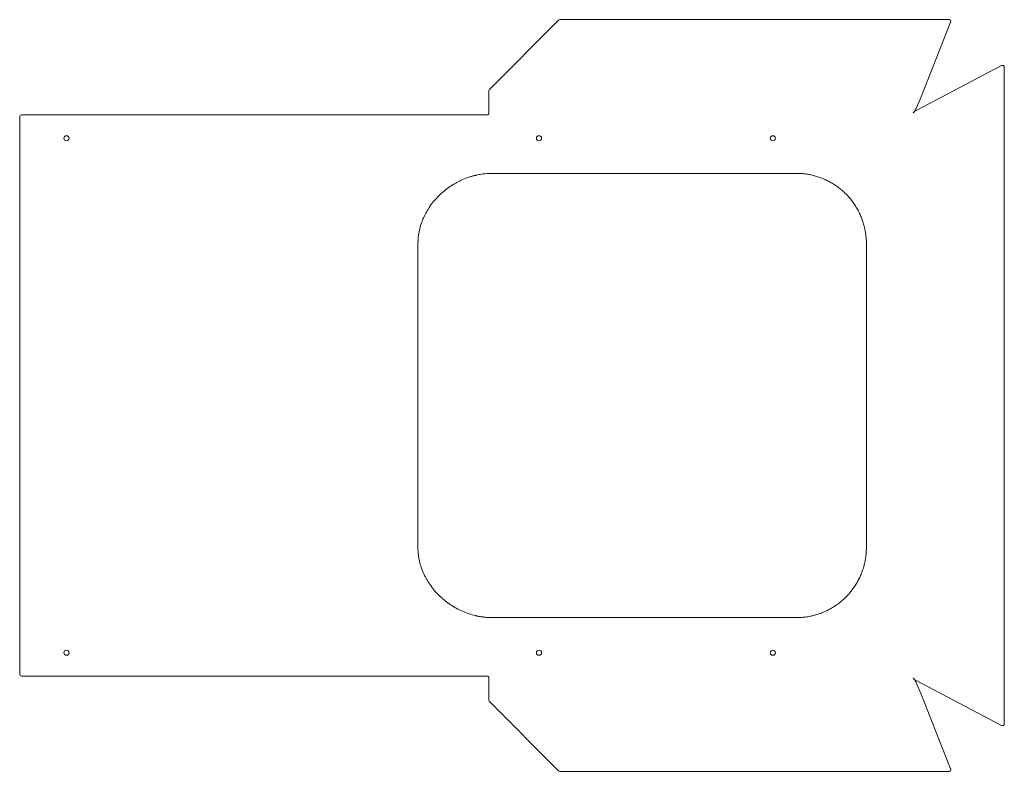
# Model space of a CAD drawing. Header units: millimetres. Extents: x -100 to 953, y -402 to 402.
import ezdxf

# ---------------------------------------------------------------- set-up
doc = ezdxf.new("R2010")
doc.units = ezdxf.units.MM

msp = doc.modelspace()

# ---------------------------------------------------------------- linework, layer by layer
at = {"color": 7, "linetype": 'Continuous', "lineweight": 18}
for p, q in [((476.1, 401.2), (402.2, 327.3)), ((477.5, 401.8), (893.4, 401.8)), ((863.7, 319.4), (895.2, 399)), ((858.9, 305.1), (949.6, 352.7)), ((952.5, 350.9), (952.5, -350.9)), ((401.6, 325.9), (401.6, 302)), ((857.8, 306.1), (863.7, 319.3)), ((-100, -298), (-100, 298)), ((399.6, 300), (-98, 300)), ((399.5, 237.3), (401.6, 237.4)), ((730.1, 237.5), (405.1, 237.5)), ((325.7, -162.5), (325.7, 162.5)), ((805.1, -162.5), (805.1, 162.5)), ((405.1, -237.5), (730.1, -237.5)), ((730.1, -237.5), (730.3, -237.5)), ((-98, -300), (399.6, -300)), ((401.6, -302), (401.6, -325.9)), ((858.9, -305.1), (949.6, -352.7)), ((863.7, -319.3), (857.8, -306.1)), ((863.7, -319.4), (895.2, -399)), ((402.2, -327.3), (476.1, -401.2)), ((893.4, -401.8), (477.5, -401.8))]:
    msp.add_line(p, q, dxfattribs=at)
for centre in [(-50, 275), (455.1, 275), (705.1, 275), (-50, -275), (455.1, -275), (705.1, -275)]:
    msp.add_circle(centre, 2.75, dxfattribs=at)
for centre, radius, start, end in [((477.5, 399.8), 2, 90, 135), ((893.4, 399.8), 2, 338.3943, 90), ((950.5, 350.9), 2, 0, 117.7018), ((403.6, 325.9), 2, 135, 180), ((861.8, 320.2), 2, 336.1413, 338.3943), ((845.3, 311.7), 13.7, 316.9216, 336.1413), ((-98, 298), 2, 90, 180), ((399.6, 302), 2, 270, 0), ((865.3, 293), 13.7, 117.7018, 136.9216), ((-98, -298), 2, 180, 270), ((399.6, -302), 2, 0, 90), ((865.3, -293), 13.7, 223.0784, 242.2982), ((845.3, -311.7), 13.7, 23.8587, 43.0784), ((403.6, -325.9), 2, 180, 225), ((861.8, -320.2), 2, 21.6057, 23.8587), ((950.5, -350.9), 2, 242.2982, 0), ((893.4, -399.8), 2, 270, 21.6057), ((477.5, -399.8), 2, 225, 270)]:
    msp.add_arc(centre, radius, start, end, dxfattribs=at)
for points, knots in [([(325.7, 162.5), (325.7, 163.8), (325.8, 165.1), (325.9, 166.9), (325.9, 167.4), (326, 168.3), (326, 168.6), (326.1, 169), (326.1, 169.1), (326.1, 169.3), (326.1, 169.4), (326.1, 169.5), (326.1, 169.6), (326.4, 172.1), (326.8, 174.5), (327.8, 179.1), (328.4, 181.3), (329.6, 184.7), (330, 185.9), (330.7, 187.6), (330.9, 188.1), (331.2, 189), (331.4, 189.2), (331.5, 189.7), (331.6, 189.8), (331.7, 190.1), (331.8, 190.2), (333.8, 194.6), (336.1, 198.7), (340.3, 204.6), (341.7, 206.5), (344.1, 209.2), (344.9, 210.1), (346.2, 211.5), (346.6, 211.9), (347.3, 212.6), (347.5, 212.8), (347.9, 213.3), (348.1, 213.5), (351.8, 217.1), (355.5, 220.2), (361.4, 224.3), (363.4, 225.5), (366.5, 227.3), (367.5, 227.9), (369.7, 229), (370.7, 229.5), (374, 231.1), (376.3, 232), (379.6, 233.2), (380.8, 233.6), (383, 234.3), (384.2, 234.6), (385.9, 235.1), (386.5, 235.2), (387.4, 235.4), (387.7, 235.5), (388.1, 235.6), (388.2, 235.6), (388.5, 235.7), (388.5, 235.7), (388.7, 235.7), (388.7, 235.7), (389.5, 235.9), (390.1, 236), (391, 236.2), (391.3, 236.3), (391.7, 236.3), (391.8, 236.3), (392, 236.4), (392.1, 236.4), (392.2, 236.4), (392.3, 236.4), (394.2, 236.7), (396.6, 237), (399.5, 237.3)], [0, 0, 0, 0, 0.03125, 0.03125, 0.046875, 0.046875, 0.054688, 0.054688, 0.058594, 0.058594, 0.060547, 0.060547, 0.0625, 0.0625, 0.125, 0.125, 0.1875, 0.1875, 0.21875, 0.21875, 0.234375, 0.234375, 0.242188, 0.242188, 0.246094, 0.246094, 0.25, 0.25, 0.375, 0.375, 0.4375, 0.4375, 0.46875, 0.46875, 0.484375, 0.484375, 0.492188, 0.492188, 0.5, 0.5, 0.625, 0.625, 0.6875, 0.6875, 0.71875, 0.71875, 0.75, 0.75, 0.8125, 0.8125, 0.84375, 0.84375, 0.875, 0.875, 0.890625, 0.890625, 0.898438, 0.898438, 0.902344, 0.902344, 0.904297, 0.904297, 0.90625, 0.90625, 0.921875, 0.921875, 0.929688, 0.929688, 0.933594, 0.933594, 0.935547, 0.935547, 0.9375, 0.9375, 1, 1, 1, 1]), ([(405.1, 237.5), (404.8, 237.5), (403.6, 237.5), (402.5, 237.5), (401.6, 237.4)], [0, 0, 0, 0, 0.292087, 1, 1, 1, 1]), ([(805.1, 162.5), (805.1, 162.6), (805.1, 163.5), (805.1, 165.2), (804.9, 167.6), (804.7, 170.1), (804.4, 172.5), (804.1, 174.9), (803.6, 177.3), (803.1, 179.7), (802.5, 182.1), (801.8, 184.5), (801.1, 186.8), (800.2, 189.1), (799.3, 191.4), (798.4, 193.6), (797.3, 195.8), (796.2, 198), (795, 200.1), (793.7, 202.2), (792.4, 204.3), (791, 206.3), (789.5, 208.3), (788, 210.2), (786.4, 212.1), (784.8, 213.9), (783.1, 215.6), (781.3, 217.3), (779.5, 219), (777.6, 220.6), (775.7, 222.1), (773.7, 223.5), (771.7, 224.9), (769.6, 226.2), (767.5, 227.5), (765.4, 228.7), (763.2, 229.8), (761, 230.9), (758.8, 231.8), (756.5, 232.7), (754.2, 233.5), (751.8, 234.3), (749.5, 235), (747.1, 235.6), (744.7, 236.1), (742.3, 236.5), (739.9, 236.9), (737.4, 237.2), (735, 237.4), (732.6, 237.5), (730.9, 237.5), (730.1, 237.5)], [0, 0, 0, 0, 0.001977, 0.022769, 0.043561, 0.064354, 0.085146, 0.105938, 0.12673, 0.147522, 0.168314, 0.189106, 0.209899, 0.230691, 0.251483, 0.272275, 0.293067, 0.313859, 0.334651, 0.355444, 0.376236, 0.397028, 0.41782, 0.438612, 0.459404, 0.480196, 0.500989, 0.521781, 0.542573, 0.563365, 0.584157, 0.604949, 0.625741, 0.646534, 0.667326, 0.688118, 0.70891, 0.729702, 0.750494, 0.771286, 0.792079, 0.812871, 0.833663, 0.854455, 0.875247, 0.896039, 0.916831, 0.937624, 0.958416, 0.979208, 1, 1, 1, 1]), ([(401.6, -237.4), (400.3, -237.3), (399, -237.2), (397.2, -237), (396.6, -237), (395.7, -236.9), (395.4, -236.8), (395, -236.8), (394.9, -236.8), (394.7, -236.7), (394.6, -236.7), (394.5, -236.7), (394.4, -236.7), (393.2, -236.5), (392, -236.3), (390.2, -236), (389.6, -235.9), (388.7, -235.7), (388.4, -235.6), (387.8, -235.5), (387.5, -235.4), (384.8, -234.8), (382.5, -234.1), (379, -233), (377.8, -232.6), (375.6, -231.7), (374.4, -231.2), (368.8, -228.7), (364.6, -226.4), (358.5, -222.3), (356.6, -220.9), (353.7, -218.6), (352.8, -217.8), (351.4, -216.6), (350.9, -216.1), (350.2, -215.5), (350, -215.3), (349.6, -214.9), (349.3, -214.7), (345.5, -211), (342.2, -207.2), (338, -201.3), (336.7, -199.3), (334.8, -196.2), (334.2, -195.1), (333.4, -193.5), (333.1, -193), (332.7, -192.2), (332.6, -191.9), (332.3, -191.4), (332.2, -191.1), (331, -188.6), (330.1, -186.3), (328.9, -182.8), (328.6, -181.7), (328.1, -179.9), (327.9, -179.4), (327.6, -178.2), (327.5, -177.6), (327.1, -175.8), (326.8, -174.6), (326.5, -172.8), (326.4, -172.2), (326.3, -171.3), (326.3, -171), (326.2, -170.6), (326.2, -170.4), (326.2, -170.2), (326.1, -170.1), (326.1, -170), (326.1, -170), (326.1, -169.9), (326.1, -169.8), (325.9, -168), (325.8, -165.5), (325.7, -162.5)], [0, 0, 0, 0, 0.03125, 0.03125, 0.046875, 0.046875, 0.054688, 0.054688, 0.058594, 0.058594, 0.060547, 0.060547, 0.0625, 0.0625, 0.09375, 0.09375, 0.109375, 0.109375, 0.117188, 0.117188, 0.125, 0.125, 0.1875, 0.1875, 0.21875, 0.21875, 0.25, 0.25, 0.375, 0.375, 0.4375, 0.4375, 0.46875, 0.46875, 0.484375, 0.484375, 0.492188, 0.492188, 0.5, 0.5, 0.625, 0.625, 0.6875, 0.6875, 0.71875, 0.71875, 0.734375, 0.734375, 0.742188, 0.742188, 0.75, 0.75, 0.8125, 0.8125, 0.84375, 0.84375, 0.859375, 0.859375, 0.875, 0.875, 0.90625, 0.90625, 0.921875, 0.921875, 0.929688, 0.929688, 0.933594, 0.933594, 0.935547, 0.935547, 0.936523, 0.936523, 0.9375, 0.9375, 1, 1, 1, 1]), ([(401.6, -237.4), (402, -237.4), (403.1, -237.5), (404.3, -237.5), (405.1, -237.5)], [0, 0, 0, 0, 0.292087, 1, 1, 1, 1])]:
    msp.add_open_spline(points, degree=3, knots=knots, dxfattribs=at)
msp.add_open_spline([(730.3, -237.5), (731.2, -237.5), (732.8, -237.5), (735.2, -237.3), (737.7, -237.1), (740.1, -236.8), (742.5, -236.5), (744.9, -236), (747.3, -235.5), (749.7, -234.9), (752.1, -234.2), (754.4, -233.5), (756.7, -232.6), (759, -231.7), (761.2, -230.8), (763.4, -229.7), (765.6, -228.6), (767.7, -227.4), (769.8, -226.1), (771.9, -224.8), (773.9, -223.4), (775.9, -221.9), (777.8, -220.4), (779.7, -218.8), (781.5, -217.2), (783.2, -215.5), (784.9, -213.7), (786.6, -211.9), (788.2, -210), (789.7, -208.1), (791.1, -206.1), (792.5, -204.1), (793.8, -202), (795.1, -199.9), (796.3, -197.8), (797.4, -195.6), (798.5, -193.4), (799.4, -191.2), (800.3, -188.9), (801.1, -186.6), (801.9, -184.2), (802.6, -181.9), (803.2, -179.5), (803.7, -177.1), (804.1, -174.7), (804.5, -172.3), (804.8, -169.8), (805, -167.4), (805.1, -164.9), (805.1, -163.3), (805.1, -162.5)], degree=3, dxfattribs=at)

doc.saveas('drawing.dxf')
